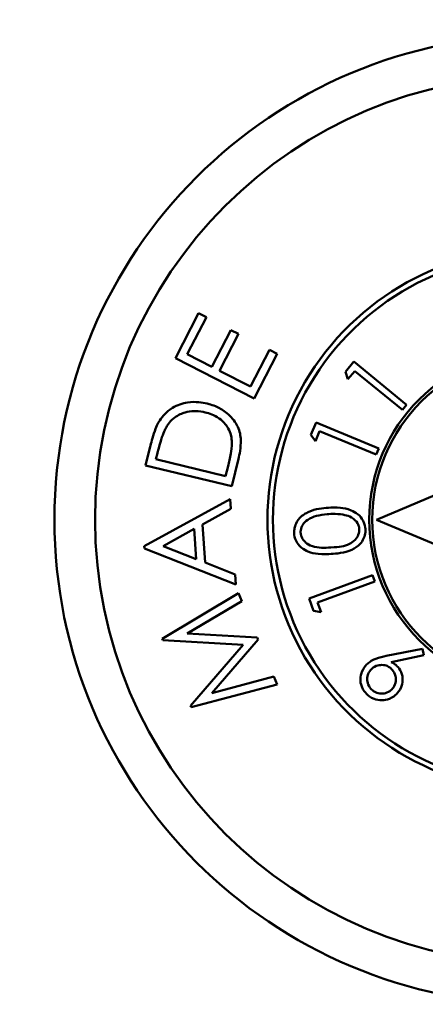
# Model space of a CAD drawing. Header units: inches. Extents: x 0.2 to 50.9, y 0.9 to 32.1.
# Tile 82 of 95: x 41.4 to 42, y 24.8 to 26.2. Entities that reach past the tile are written whole.
import ezdxf

# ---------------------------------------------------------------- set-up
doc = ezdxf.new("R2010")
doc.units = ezdxf.units.IN
doc.header["$LTSCALE"] = 1.5
doc.header["$MEASUREMENT"] = 0
doc.layers.add('Dimension (ANSI)', color=7, linetype='Continuous', lineweight=25)
doc.layers.add('Visible (ANSI)', color=7, linetype='Continuous', lineweight=50)
doc.styles.get("Standard").update_dxf_attribs({"font": 'arial.ttf'})
doc.dimstyles.new('Default (ANSI)', dxfattribs={"dimscale": 1.5, "dimtxt": 0.2, "dimasz": 0.098425, "dimexe": 0.125, "dimexo": 0.0625, "dimgap": 0.031496, "dimtad": 0, "dimtih": 1, "dimtoh": 1, "dimrnd": 1e-08, "dimzin": 0, "dimdsep": 46, "dimtxsty": 'Standard', "dimcen": 0.09, "dimdle": 0.393701, "dimclrd": 256, "dimclre": 256, "dimclrt": 7, "dimadec": 0, "dimazin": 1, "dimtfac": 0.6, "dimtofl": 0, "dimtmove": 0, "dimatfit": 3, "dimfxl": 1, "dimtolj": 1, "dimtzin": 4, "dimlwd": -1, "dimlwe": -1, "dimarcsym": 0})

# ---------------------------------------------------------------- blocks, each defined once
blk = doc.blocks.new('*D59')
at = {"layer": 'Defpoints', "color": 0, "transparency": 16777216}
for p in [(45.1253, 30.66), (34.5003, 25.0768), (45.1253, 25.0768)]:
    blk.add_point(p, dxfattribs=at)
at = {"layer": 'Dimension (ANSI)', "transparency": 16777216}
for p, q in [((34.5003, 25.1705), (34.5003, 30.8475)), ((45.1253, 25.1705), (45.1253, 30.8475)), ((34.648, 30.66), (39.2735, 30.66)), ((44.9777, 30.66), (40.3521, 30.66))]:
    blk.add_line(p, q, dxfattribs=at)
for points in [[(34.648, 30.6847), (34.648, 30.6354), (34.5003, 30.66)], [(44.9777, 30.6847), (44.9777, 30.6354), (45.1253, 30.66)]]:
    blk.add_solid(points, dxfattribs=at)
at = {"layer": 'Dimension (ANSI)', "color": 7, "transparency": 16777216, "insert": (39.3208, 30.8133), "char_height": 0.3, "attachment_point": 1}
blk.add_mtext('\\A1;10.63', dxfattribs=at)

msp = doc.modelspace()

# ---------------------------------------------------------------- linework, layer by layer
at = {"layer": 'Visible (ANSI)'}
for p, q in [((41.6596, 25.789), (41.6255, 25.7225)), ((41.671, 25.7831), (41.6596, 25.789)), ((41.6429, 25.7282), (41.671, 25.7831)), ((41.7071, 25.7641), (41.6792, 25.7097)), ((41.7184, 25.7583), (41.7071, 25.7641)), ((41.6906, 25.7038), (41.7184, 25.7583)), ((41.764, 25.7349), (41.7361, 25.6805)), ((41.7754, 25.7291), (41.764, 25.7349)), ((41.6255, 25.7225), (41.7416, 25.663)), ((41.6792, 25.7097), (41.6429, 25.7282)), ((41.7416, 25.663), (41.7754, 25.7291)), ((41.8887, 25.7175), (41.8762, 25.7022)), ((41.9665, 25.6538), (41.8887, 25.7175)), ((41.7361, 25.6805), (41.6906, 25.7038)), ((41.8762, 25.7022), (41.88, 25.6913)), ((41.88, 25.6913), (41.89, 25.7035)), ((41.89, 25.7035), (41.9602, 25.6461)), ((41.9602, 25.6461), (41.9665, 25.6538)), ((41.8329, 25.6275), (41.8254, 25.6093)), ((41.8322, 25.6), (41.8382, 25.6146)), ((41.9255, 25.5893), (41.8329, 25.6275)), ((41.8382, 25.6146), (41.9217, 25.5801)), ((41.8254, 25.6093), (41.8322, 25.6)), ((41.5878, 25.5903), (41.5814, 25.564)), ((41.9217, 25.5801), (41.9255, 25.5893)), ((41.5967, 25.5732), (41.5989, 25.5822)), ((41.6995, 25.5484), (41.5967, 25.5732)), ((41.7086, 25.5333), (41.7184, 25.5738)), ((41.5814, 25.564), (41.7086, 25.5333)), ((41.7031, 25.5631), (41.6995, 25.5484)), ((42.0813, 25.5511), (41.9222, 25.4839)), ((41.706, 25.5142), (41.5795, 25.4447)), ((41.707, 25.5002), (41.706, 25.5142)), ((41.6653, 25.4768), (41.707, 25.5002)), ((41.9222, 25.4839), (42.0813, 25.4167)), ((41.6073, 25.4449), (41.6531, 25.4702)), ((41.6531, 25.4702), (41.6561, 25.4256)), ((41.6691, 25.4206), (41.6653, 25.4768)), ((41.5795, 25.4447), (41.5797, 25.4415)), ((41.5797, 25.4415), (41.7143, 25.3884)), ((41.6561, 25.4256), (41.6073, 25.4449)), ((41.7134, 25.403), (41.6691, 25.4206)), ((41.7143, 25.3884), (41.7134, 25.403)), ((41.9161, 25.4021), (41.8226, 25.3677)), ((41.9195, 25.3928), (41.9161, 25.4021)), ((41.8351, 25.3618), (41.9195, 25.3928)), ((41.7183, 25.3756), (41.6059, 25.3078)), ((41.7233, 25.3638), (41.7183, 25.3756)), ((41.8226, 25.3677), (41.8293, 25.3493)), ((41.6427, 25.3159), (41.7233, 25.3638)), ((41.8405, 25.3471), (41.8351, 25.3618)), ((41.8293, 25.3493), (41.8405, 25.3471)), ((41.6059, 25.3078), (41.6067, 25.3059)), ((41.7461, 25.3098), (41.6427, 25.3159)), ((41.7474, 25.3068), (41.7461, 25.3098)), ((41.6067, 25.3059), (41.7253, 25.2992)), ((41.7253, 25.2992), (41.6477, 25.2091)), ((41.6793, 25.2275), (41.7474, 25.3068)), ((41.9898, 25.2934), (41.9362, 25.2826)), ((41.992, 25.2838), (41.9898, 25.2934)), ((41.9438, 25.2737), (41.992, 25.2838)), ((41.7704, 25.2523), (41.6793, 25.2275)), ((41.7753, 25.2407), (41.7704, 25.2523)), ((41.6485, 25.2071), (41.7753, 25.2407)), ((41.6477, 25.2091), (41.6485, 25.2071))]:
    msp.add_line(p, q, dxfattribs=at)
for radius in [0.7158, 0.6559, 0.2514, 0.247]:
    msp.add_circle((42.1627, 25.4839), radius, dxfattribs=at)
for radius, start, end in [(0.4015, 88.6858, 271.3142), (0.3934, 88.6588, 271.3412)]:
    msp.add_arc((42.1627, 25.4839), radius, start, end, dxfattribs=at)
for points, knots in [([(41.6724, 25.6554), (41.6646, 25.6571), (41.6558, 25.6589), (41.6359, 25.6559), (41.6283, 25.6535), (41.6161, 25.6461), (41.6128, 25.6431), (41.6066, 25.6369), (41.604, 25.6331), (41.6023, 25.6306)], [0, 0, 0, 0, 0.0612095, 0.0612095, 0.0961137, 0.0961137, 0.1195554, 0.1195554, 0.1628639, 0.1628639, 0.1628639, 0.1628639]), ([(41.612, 25.6206), (41.6141, 25.624), (41.6179, 25.6301), (41.6295, 25.6386), (41.6349, 25.641), (41.6434, 25.6435), (41.6479, 25.6445), (41.6611, 25.6443), (41.6655, 25.6433), (41.6695, 25.6425)], [0, 0, 0, 0, 0.03054906, 0.03054906, 0.05023879, 0.05023879, 0.06377149, 0.06377149, 0.07660392, 0.07660392, 0.07660392, 0.07660392]), ([(41.6695, 25.6425), (41.6754, 25.6409), (41.6821, 25.6391), (41.6963, 25.629), (41.6997, 25.6245), (41.704, 25.6177), (41.7055, 25.6145), (41.708, 25.6065), (41.7083, 25.6034), (41.7086, 25.6005)], [0, 0, 0, 0, 0.0462919, 0.0462919, 0.0831305, 0.0831305, 0.1129634, 0.1129634, 0.1520291, 0.1520291, 0.1520291, 0.1520291]), ([(41.7184, 25.5738), (41.7198, 25.5798), (41.7222, 25.5903), (41.7216, 25.6079), (41.7205, 25.6141), (41.7153, 25.6255), (41.7119, 25.6313), (41.7, 25.6431), (41.6945, 25.6466), (41.6827, 25.6528), (41.6753, 25.6547), (41.6724, 25.6554)], [0, 0, 0, 0, 0.0468634, 0.0468634, 0.0729144, 0.0729144, 0.0901239, 0.0901239, 0.1054972, 0.1054972, 0.132873, 0.132873, 0.132873, 0.132873]), ([(41.6023, 25.6306), (41.599, 25.6253), (41.5973, 25.6223), (41.5906, 25.602), (41.5886, 25.5936), (41.5878, 25.5903)], [0, 0, 0, 0, 0.04815205, 0.04815205, 0.08704003, 0.08704003, 0.08704003, 0.08704003]), ([(41.5989, 25.5822), (41.5993, 25.5839), (41.6015, 25.593), (41.6078, 25.6131), (41.6099, 25.6169), (41.612, 25.6206)], [0, 0, 0, 0, 0.01339727, 0.01339727, 0.03049138, 0.03049138, 0.03049138, 0.03049138]), ([(41.7086, 25.6005), (41.7088, 25.596), (41.709, 25.5928), (41.7058, 25.5747), (41.7045, 25.5693), (41.7031, 25.5631)], [0, 0, 0, 0, 0.03423675, 0.03423675, 0.05563986, 0.05563986, 0.05563986, 0.05563986]), ([(41.851, 25.5016), (41.8431, 25.501), (41.8323, 25.5002), (41.8175, 25.4934), (41.813, 25.4907), (41.8052, 25.4826), (41.8036, 25.479), (41.8015, 25.4738), (41.8011, 25.4717), (41.8005, 25.4672), (41.8006, 25.4645), (41.8006, 25.4636)], [0, 0, 0, 0, 0.0603223, 0.0603223, 0.0876004, 0.0876004, 0.1146534, 0.1146534, 0.1374934, 0.1374934, 0.1751314, 0.1751314, 0.1751314, 0.1751314]), ([(41.9057, 25.4702), (41.9054, 25.4728), (41.9051, 25.477), (41.9001, 25.4866), (41.8974, 25.4895), (41.8914, 25.4945), (41.8874, 25.4965), (41.8788, 25.5002), (41.873, 25.501), (41.8619, 25.5022), (41.8558, 25.5019), (41.851, 25.5016)], [0, 0, 0, 0, 0.0197492, 0.0197492, 0.0359865, 0.0359865, 0.05762, 0.05762, 0.1087892, 0.1087892, 0.1989373, 0.1989373, 0.1989373, 0.1989373]), ([(41.8101, 25.4646), (41.8101, 25.4669), (41.8101, 25.4694), (41.8125, 25.4752), (41.8137, 25.4776), (41.8167, 25.4807), (41.8193, 25.4834), (41.8279, 25.4878), (41.8325, 25.4893), (41.843, 25.4916), (41.8488, 25.492), (41.8518, 25.4922)], [0, 0, 0, 0, 0.01788861, 0.01788861, 0.02872869, 0.02872869, 0.03179092, 0.03179092, 0.03443761, 0.03443761, 0.03813279, 0.03813279, 0.03813279, 0.03813279]), ([(41.8518, 25.4922), (41.8555, 25.4924), (41.8595, 25.4926), (41.8713, 25.4918), (41.8742, 25.4911), (41.8777, 25.4901)], [0, 0, 0, 0, 0.02842213, 0.02842213, 0.06266819, 0.06266819, 0.06266819, 0.06266819]), ([(41.8777, 25.4901), (41.8807, 25.4893), (41.8843, 25.4882), (41.8895, 25.4842), (41.892, 25.4821), (41.8947, 25.4773), (41.8954, 25.4759), (41.8963, 25.4729), (41.8964, 25.4717), (41.8966, 25.47)], [0, 0, 0, 0, 0.02340724, 0.02340724, 0.03240825, 0.03240825, 0.03618969, 0.03618969, 0.04070334, 0.04070334, 0.04070334, 0.04070334]), ([(41.8966, 25.47), (41.8966, 25.4677), (41.8966, 25.4651), (41.8943, 25.4593), (41.893, 25.4569), (41.8876, 25.4511), (41.8844, 25.4494), (41.8737, 25.4441), (41.8679, 25.4437), (41.8549, 25.4428)], [0, 0, 0, 0, 0.017939, 0.017939, 0.028756, 0.028756, 0.0424033, 0.0424033, 0.1000802, 0.1000802, 0.1000802, 0.1000802]), ([(41.8553, 25.4333), (41.8619, 25.4338), (41.8752, 25.4347), (41.8901, 25.4417), (41.8948, 25.4449), (41.8996, 25.4501), (41.9018, 25.4529), (41.9039, 25.4579), (41.9048, 25.4601), (41.9058, 25.4663), (41.9057, 25.4681), (41.9057, 25.4702)], [0, 0, 0, 0, 0.05012432, 0.05012432, 0.07230892, 0.07230892, 0.08360943, 0.08360943, 0.08647633, 0.08647633, 0.08891248, 0.08891248, 0.08891248, 0.08891248]), ([(41.8006, 25.4636), (41.8008, 25.4613), (41.8012, 25.4569), (41.8052, 25.4492), (41.8074, 25.446), (41.8145, 25.4398), (41.8185, 25.438), (41.8258, 25.4349), (41.8308, 25.434), (41.8438, 25.4327), (41.8511, 25.4331), (41.8553, 25.4333)], [0, 0, 0, 0, 0.01820421, 0.01820421, 0.02750021, 0.02750021, 0.03710196, 0.03710196, 0.05677018, 0.05677018, 0.08789772, 0.08789772, 0.08789772, 0.08789772]), ([(41.8549, 25.4428), (41.8453, 25.4423), (41.8364, 25.4417), (41.8226, 25.4464), (41.8197, 25.4483), (41.8161, 25.4513), (41.8143, 25.4534), (41.8121, 25.4572), (41.8114, 25.4587), (41.8105, 25.4616), (41.8103, 25.4629), (41.8101, 25.4646)], [0, 0, 0, 0, 0.0736609, 0.0736609, 0.1128396, 0.1128396, 0.1531655, 0.1531655, 0.1778259, 0.1778259, 0.2080636, 0.2080636, 0.2080636, 0.2080636]), ([(41.9362, 25.2826), (41.9323, 25.2818), (41.9263, 25.2805), (41.9136, 25.2755), (41.9107, 25.2729), (41.9074, 25.2698)], [0, 0, 0, 0, 0.03087904, 0.03087904, 0.07226531, 0.07226531, 0.07226531, 0.07226531]), ([(41.9074, 25.2698), (41.9051, 25.2673), (41.9026, 25.2645), (41.8996, 25.2568), (41.8983, 25.2527), (41.8983, 25.245), (41.8987, 25.2416), (41.9023, 25.232), (41.9053, 25.2288), (41.9074, 25.2265)], [0, 0, 0, 0, 0.02661579, 0.02661579, 0.03820888, 0.03820888, 0.04479955, 0.04479955, 0.05396018, 0.05396018, 0.05396018, 0.05396018]), ([(41.9145, 25.2631), (41.9158, 25.2644), (41.918, 25.2664), (41.9247, 25.2691), (41.9274, 25.2693), (41.9336, 25.2693), (41.9359, 25.2685), (41.9408, 25.2665), (41.9428, 25.2647), (41.9444, 25.2632)], [0, 0, 0, 0, 0.01399671, 0.01399671, 0.02571248, 0.02571248, 0.04974984, 0.04974984, 0.0966415, 0.0966415, 0.0966415, 0.0966415]), ([(41.9523, 25.2678), (41.9511, 25.2689), (41.9502, 25.2697), (41.9465, 25.2723), (41.9453, 25.2729), (41.9438, 25.2737)], [0, 0, 0, 0, 0.01221795, 0.01221795, 0.02342692, 0.02342692, 0.02342692, 0.02342692]), ([(41.9515, 25.2264), (41.9538, 25.2288), (41.9564, 25.2316), (41.959, 25.2381), (41.9606, 25.2423), (41.9606, 25.2506), (41.9602, 25.2547), (41.9565, 25.2632), (41.9544, 25.2656), (41.9523, 25.2678)], [0, 0, 0, 0, 0.02573024, 0.02573024, 0.03294568, 0.03294568, 0.03625649, 0.03625649, 0.03988129, 0.03988129, 0.03988129, 0.03988129]), ([(41.9147, 25.2332), (41.9136, 25.2343), (41.9113, 25.2367), (41.9086, 25.2435), (41.9084, 25.2464), (41.9083, 25.2515), (41.9091, 25.2543), (41.9112, 25.2595), (41.9129, 25.2614), (41.9145, 25.2631)], [0, 0, 0, 0, 0.01163, 0.01163, 0.0217822, 0.0217822, 0.0559399, 0.0559399, 0.1239751, 0.1239751, 0.1239751, 0.1239751]), ([(41.9444, 25.2632), (41.946, 25.2615), (41.9478, 25.2595), (41.9499, 25.2541), (41.9506, 25.2517), (41.9507, 25.2441), (41.9495, 25.241), (41.9477, 25.2367), (41.9464, 25.2353), (41.9445, 25.2333)], [0, 0, 0, 0, 0.017881, 0.017881, 0.0274225, 0.0274225, 0.0407534, 0.0407534, 0.1028207, 0.1028207, 0.1028207, 0.1028207]), ([(41.9074, 25.2265), (41.9101, 25.224), (41.913, 25.2214), (41.9219, 25.218), (41.9262, 25.217), (41.9332, 25.2172), (41.9369, 25.2176), (41.9462, 25.2214), (41.9495, 25.2245), (41.9515, 25.2264)], [0, 0, 0, 0, 0.02762159, 0.02762159, 0.04433937, 0.04433937, 0.05373757, 0.05373757, 0.06506091, 0.06506091, 0.06506091, 0.06506091]), ([(41.9445, 25.2333), (41.9428, 25.2317), (41.9409, 25.2299), (41.9344, 25.2273), (41.9318, 25.2271), (41.9255, 25.227), (41.9223, 25.2283), (41.9182, 25.2299), (41.9164, 25.2316), (41.9147, 25.2332)], [0, 0, 0, 0, 0.0178913, 0.0178913, 0.0327202, 0.0327202, 0.0671354, 0.0671354, 0.2677594, 0.2677594, 0.2677594, 0.2677594])]:
    msp.add_open_spline(points, degree=3, knots=knots, dxfattribs=at)

# ---------------------------------------------------------------- dimensions: what is measured, and where the dimension line sits
at = {"layer": 'Dimension (ANSI)'}
dim = msp.add_linear_dim(base=(45.1253194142, 30.6600445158), p1=(34.5003194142, 25.0767952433), p2=(45.1253194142, 25.0767952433), angle=180, dimstyle='Default (ANSI)', override={"dimgap": 0.031496, "dimtih": 0, "dimtoh": 0, "dimdec": 2, "dimtol": 0, "dimlim": 0, "dimtp": 0, "dimtm": 0, "dimtdec": 2, "dimatfit": 1}, dxfattribs=at)
dim.commit()
dim.dimension.update_dxf_attribs({"geometry": '*D59', "text_midpoint": (39.8128194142, 30.6600445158), "dimtype": 160})

doc.saveas('drawing.dxf')
